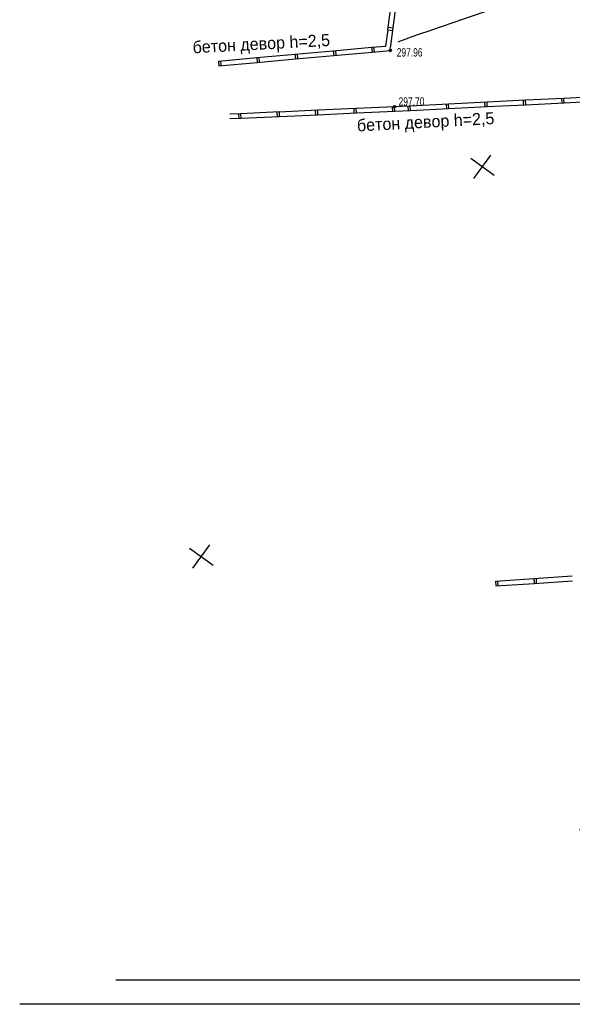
# Model space of a CAD drawing. Extents: x 2931 to 5026, y -2784 to 809.
# Tile 1 of 170: x 2931 to 3046, y -2784 to -2579. Entities that reach past the tile are written whole.
import ezdxf

# ---------------------------------------------------------------- set-up
doc = ezdxf.new("R2010")
doc.units = 0
doc.header["$MEASUREMENT"] = 0
doc.linetypes.add('CONTI', pattern=[0])
for name, color, linetype in [('(007) Здания', 7, 'Continuous'), ('GORIZDEFAULT', 32, 'CONTI'), ('PI_OTDEFAULT', 172, 'CONTI'), ('PI_TTDEFAULT', 5, 'CONTI'), ('RAMKA', 250, 'CONTI'), ('SETKR', 2, 'CONTI'), ('SIT_LDEFAULT', 250, 'CONTI')]:
    doc.layers.add(name, color=color, linetype=linetype)
doc.layers.add('.', color=7, linetype='Continuous', lineweight=15)
doc.styles.add('P-131', font='txt')
doc.styles.add('SHRFT', font='TXT', dxfattribs={"width": 0.75})

# ---------------------------------------------------------------- blocks, each defined once
blk = doc.blocks.new('BL_333')
at = {"color": 0}
for p, q in [((0, -3), (0, 3)), ((-3, 0), (3, 0))]:
    blk.add_line(p, q, dxfattribs=at)
blk = doc.blocks.new('bstrtthtytt434')
at = {"layer": 'GORIZDEFAULT', "color": 32}
blk.add_lwpolyline([(3009.846798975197, 439.561415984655), (3010.584826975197, 439.828651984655), (3011.547795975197, 440.167309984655), (3012.787154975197, 440.614177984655), (3014.366864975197, 441.172224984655), (3016.306771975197, 441.851754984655), (3018.682593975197, 442.671919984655), (3021.542112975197, 443.6474449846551), (3024.877238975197, 444.784209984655), (3028.596832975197, 446.0248239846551), (3032.529611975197, 447.320680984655), (3036.536655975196, 448.599662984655), (3040.468741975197, 449.809498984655), (3044.162676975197, 450.895705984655), (3047.473661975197, 451.7780749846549), (3050.401697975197, 452.4566069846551), (3052.818859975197, 452.925357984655), (3054.797894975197, 453.267442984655), (3056.405670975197, 453.5578859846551), (3057.713480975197, 453.8437739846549), (3058.783769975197, 454.228066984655)], dxfattribs=at)
at = {"layer": 'PI_TTDEFAULT', "color": 0}
for centre in [(3008.202258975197, 437.740238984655), (3009.106289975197, 426.020612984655)]:
    blk.add_circle(centre, 0.25, dxfattribs=at)
for p in [(3008.202258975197, 437.740238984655), (3009.106289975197, 426.020612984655)]:
    blk.add_point(p, dxfattribs=at)
at = {"layer": 'SIT_LDEFAULT', "color": 250}
for p, q in [((3007.737021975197, 442.033669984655), (3008.756648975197, 449.970064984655)), ((3008.731093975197, 441.904747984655), (3009.750720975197, 449.841141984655)), ((3008.795554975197, 442.401782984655), (3007.801482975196, 442.530705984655)), ((3007.312209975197, 438.6588319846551), (3007.750989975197, 442.035882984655)), ((3007.737021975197, 442.033669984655), (3008.731093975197, 441.904747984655)), ((3008.210348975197, 437.734360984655), (3008.745061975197, 441.906959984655)), ((3004.325893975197, 438.393462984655), (3007.312209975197, 438.6588319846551)), ((3004.920401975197, 437.4423789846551), (3004.827289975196, 438.4370799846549)), ((2980.423615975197, 436.254331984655), (2988.393738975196, 436.965416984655)), ((2988.385648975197, 436.9712949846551), (2996.355771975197, 437.6823789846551)), ((2988.385648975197, 436.9712949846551), (2988.478760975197, 435.9765929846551)), ((2988.478760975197, 435.9765929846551), (2996.448883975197, 436.687677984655)), ((2988.980156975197, 436.020210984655), (2988.887043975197, 437.0149119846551)), ((2996.355771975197, 437.6823789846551), (3004.325893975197, 438.393462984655)), ((2996.355771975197, 437.6823789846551), (2996.448883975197, 436.687677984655)), ((2996.448883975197, 436.687677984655), (3004.419006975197, 437.398761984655)), ((2996.950278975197, 436.7312949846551), (2996.857166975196, 437.725995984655)), ((3004.325893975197, 438.393462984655), (3004.419006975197, 437.398761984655)), ((3004.419006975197, 437.398761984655), (3008.202258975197, 437.740238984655)), ((2972.453492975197, 435.543247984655), (2980.423615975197, 436.254331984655)), ((2972.453492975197, 435.543247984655), (2972.546604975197, 434.548546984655)), ((2972.546604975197, 434.548546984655), (2980.516727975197, 435.259630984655)), ((2973.048000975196, 434.592163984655), (2972.954888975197, 435.586864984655)), ((2980.423615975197, 436.254331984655), (2980.516727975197, 435.259630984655)), ((2980.516727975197, 435.259630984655), (2988.486850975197, 435.970715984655)), ((2981.018123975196, 435.3032489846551), (2980.925011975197, 436.297949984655)), ((3052.314563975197, 428.174848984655), (3044.323705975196, 427.775485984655)), ((3012.366152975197, 426.186122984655), (3009.106289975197, 426.020612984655)), ((3011.868422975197, 426.164563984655), (3011.919630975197, 425.163225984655)), ((3020.357010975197, 426.5854869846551), (3012.366152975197, 426.186122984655)), ((3012.417360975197, 425.184784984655), (3012.366152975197, 426.186122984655)), ((3019.859280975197, 426.563927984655), (3019.910488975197, 425.562589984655)), ((3028.347868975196, 426.9848499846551), (3020.357010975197, 426.5854869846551)), ((3020.408218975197, 425.584148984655), (3020.357010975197, 426.5854869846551)), ((3027.850138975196, 426.963290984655), (3027.901346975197, 425.961952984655)), ((3036.338725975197, 427.3842129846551), (3028.347868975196, 426.9848499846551)), ((3028.399076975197, 425.983511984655), (3028.347868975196, 426.9848499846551)), ((3036.389934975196, 426.382874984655), (3028.399076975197, 425.983511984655)), ((3035.840995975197, 427.362653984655), (3035.892204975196, 426.361315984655)), ((3044.323705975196, 427.775485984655), (3036.332848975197, 427.376122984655)), ((3036.389934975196, 426.382874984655), (3036.338725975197, 427.3842129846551)), ((3044.374914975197, 426.774147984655), (3036.384056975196, 426.374784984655)), ((3043.825975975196, 427.753926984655), (3043.877184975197, 426.7525889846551)), ((3044.374914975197, 426.774147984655), (3044.323705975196, 427.775485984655)), ((3051.684245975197, 427.137159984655), (3044.374914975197, 426.774147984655)), ((2977.138368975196, 424.5871109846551), (2974.799700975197, 424.481592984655)), ((2976.640638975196, 424.565551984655), (2976.683756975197, 423.5700919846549)), ((2977.181486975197, 423.591650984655), (2977.138368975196, 424.5871109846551)), ((2985.135863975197, 424.9445699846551), (2977.146458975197, 424.5812329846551)), ((2984.638133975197, 424.9230109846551), (2984.681251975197, 423.927550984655)), ((2993.119390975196, 425.2998169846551), (2985.129985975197, 424.9364799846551)), ((2985.178981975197, 423.949109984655), (2985.135863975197, 424.9445699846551)), ((2993.162508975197, 424.304356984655), (2985.173103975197, 423.941019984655)), ((2992.621660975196, 425.2782579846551), (2992.664778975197, 424.282797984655)), ((2993.162508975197, 424.304356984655), (2993.119390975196, 425.2998169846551)), ((3001.116884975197, 425.657275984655), (2993.127480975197, 425.293938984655)), ((3001.160002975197, 424.661815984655), (2993.170598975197, 424.298478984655)), ((3000.619154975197, 425.635716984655), (3000.662272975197, 424.640256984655)), ((3009.106289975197, 426.020612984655), (3001.116884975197, 425.657275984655)), ((3001.160002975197, 424.661815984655), (3001.116884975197, 425.657275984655)), ((3009.149407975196, 425.0251529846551), (3001.160002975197, 424.661815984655)), ((3008.608559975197, 425.999053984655), (3008.651677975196, 425.003593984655)), ((3009.149407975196, 425.0251529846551), (3009.106289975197, 426.020612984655)), ((3012.417360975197, 425.184784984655), (3009.157497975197, 425.019274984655)), ((3020.408218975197, 425.584148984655), (3012.417360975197, 425.184784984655)), ((3028.399076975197, 425.983511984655), (3020.408218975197, 425.584148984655)), ((2977.181486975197, 423.591650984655), (2974.842818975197, 423.4861329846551)), ((2985.178981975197, 423.949109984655), (2977.189576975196, 423.585772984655)), ((3030.129117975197, 327.324405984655), (3038.103730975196, 327.871539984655)), ((3038.111820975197, 327.865661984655), (3046.086432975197, 328.412795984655)), ((3038.111820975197, 327.865661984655), (3038.176996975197, 326.8665369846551)), ((3038.672514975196, 326.9020639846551), (3038.607338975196, 327.9011889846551)), ((3030.129117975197, 327.324405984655), (3030.194293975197, 326.325280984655)), ((3030.194293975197, 326.325280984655), (3038.176996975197, 326.8665369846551)), ((3030.689811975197, 326.360807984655), (3030.624635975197, 327.359933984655)), ((3038.176996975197, 326.8665369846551), (3046.159699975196, 327.407791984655))]:
    blk.add_line(p, q, dxfattribs=at)
at = {"layer": 'SETKR', "color": 92, "rotation": 324.2135499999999}
for p in [(3027.385302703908, 413.5512273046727), (2968.908717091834, 332.4310133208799), (3050.028931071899, 273.9544287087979)]:
    blk.add_blockref('BL_333', p, dxfattribs=at)
at = {"layer": '(007) Здания', "style": 'P-131'}
for p in [(2967.152604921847, 437.1428999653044), (3001.341974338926, 420.8776751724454)]:
    blk.add_text('бетон девор h=2,5', height=2.499999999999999, rotation=3.112011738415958, dxfattribs=at).set_placement(p)
at = {"layer": 'PI_OTDEFAULT', "color": 0, "style": 'SHRFT', "width": 0.75}
for s, p in [('297.96', (3009.557579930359, 436.4671243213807)), ('297.70', (3009.945358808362, 426.2439696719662))]:
    blk.add_text(s, height=1.75, dxfattribs=at).set_placement(p)

msp = doc.modelspace()

# ---------------------------------------------------------------- hatches: boundary and pattern name
at = {"layer": '.', "linetype": 'ByBlock', "lineweight": 50}
h = msp.add_hatch(dxfattribs=at)
h.set_pattern_fill('ANSI31', color=252)
h.set_pattern_definition([(45, (0, -760.2495699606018), (-0.08838834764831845, 0.08838834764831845), [])])
edge = h.paths.add_edge_path()
edge.add_line((3056.579508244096, -2312.821312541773), (3060.468574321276, -2322.03408438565))
edge.add_line((3060.468574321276, -2322.03408438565), (3091.428099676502, -2308.964875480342))
edge.add_arc((3092.594819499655, -2311.728707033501), 2.999999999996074, 59.08883293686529, 112.8864824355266, ccw=False)
edge.add_line((3094.135944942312, -2309.154812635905), (3125.421424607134, -2327.887068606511))
edge.add_arc((3123.880299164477, -2330.460963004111), 3.000000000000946, 6.846905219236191, 59.0888329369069, ccw=False)
edge.add_line((3126.858903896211, -2330.103312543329), (3145.92372928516, -2488.88006621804))
edge.add_line((3145.92372928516, -2488.88006621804), (3153.629677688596, -2553.057180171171))
edge.add_line((3153.629677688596, -2553.057180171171), (3155.627738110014, -2590.136361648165))
edge.add_line((3155.627738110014, -2590.136361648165), (3160.809987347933, -2689.926820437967))
edge.add_arc((3157.814024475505, -2690.082404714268), 2.999999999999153, -86.74722545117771, 2.9727744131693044, ccw=False)
edge.add_line((3157.984247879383, -2693.077571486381), (3050.375705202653, -2699.193255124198))
edge.add_line((3050.375705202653, -2699.193255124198), (3050.943116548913, -2709.177144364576))
edge.add_line((3050.943116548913, -2709.177144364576), (3313.191871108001, -2694.335524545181))
edge.add_line((3313.191871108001, -2694.335524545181), (3312.624459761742, -2684.351635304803))
edge.add_line((3312.624459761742, -2684.351635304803), (3173.95866141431, -2692.169702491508))
edge.add_arc((3173.788438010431, -2689.174535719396), 2.999999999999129, 182.972774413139, 273.2527745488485, ccw=False)
edge.add_line((3170.792475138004, -2689.330119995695), (3164.49681413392, -2568.651081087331))
edge.add_line((3164.49681413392, -2568.651081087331), (3163.4838931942, -2549.996359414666))
edge.add_line((3163.4838931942, -2549.996359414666), (3160.81852438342, -2528.100377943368))
edge.add_arc((3164.480270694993, -2528.433239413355), 3.67684413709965, 91.76941746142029, 174.8059522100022, ccw=False)
edge.add_line((3164.36673985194, -2524.758148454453), (3165.328204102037, -2524.665378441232))
edge.add_line((3165.328204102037, -2524.665378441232), (3157.302999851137, -2442.857136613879))
edge.add_arc((3156.299241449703, -2436.34407918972), 6.589950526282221, 187.8889569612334, 278.7611968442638, ccw=False)
edge.add_line((3149.771658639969, -2437.248573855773), (3140.934979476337, -2363.416485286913))
edge.add_line((3140.934979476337, -2363.416485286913), (3139.504408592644, -2350.754711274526))
edge.add_line((3139.504408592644, -2350.754711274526), (3136.203008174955, -2324.042627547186))
edge.add_arc((3133.224403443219, -2324.400278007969), 3.000000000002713, 6.84690521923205, 59.08883293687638)
edge.add_line((3134.765528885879, -2321.826383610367), (3099.87037971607, -2300.93282936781))
edge.add_arc((3101.693711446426, -2298.274062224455), 3.223907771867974, 157.9186088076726, 235.5584146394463, ccw=False)
edge.add_line((3098.706274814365, -2297.062120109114), (3108.700353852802, -2280.575790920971))
edge.add_arc((3111.264605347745, -2282.132908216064), 3.00000000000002, 58.73218183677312, 148.732181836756, ccw=False)
edge.add_line((3112.821722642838, -2279.568656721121), (3205.618491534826, -2335.918610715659))
edge.add_line((3205.618491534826, -2335.918610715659), (3207.292050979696, -2336.828718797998))
edge.add_line((3207.292050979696, -2336.828718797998), (3243.014474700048, -2350.174162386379))
edge.add_line((3243.014474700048, -2350.174162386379), (3266.942729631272, -2359.048636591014))
edge.add_line((3266.942729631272, -2359.048636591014), (3413.241120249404, -2447.108035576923))
edge.add_line((3413.241120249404, -2447.108035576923), (3418.398145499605, -2438.54035849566))
edge.add_line((3418.398145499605, -2438.54035849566), (3272.099754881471, -2350.480959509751))
edge.add_line((3272.099754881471, -2350.48095950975), (3270.420061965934, -2349.67270144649))
edge.add_line((3270.420061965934, -2349.67270144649), (3212.929790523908, -2328.350798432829))
edge.add_line((3212.929790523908, -2328.350798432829), (3210.80888251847, -2327.371105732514))
edge.add_line((3210.80888251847, -2327.371105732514), (3103.502412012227, -2262.210273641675))
edge.add_arc((3105.05952930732, -2259.646022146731), 2.999999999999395, 149.0720988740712, 238.7321818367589, ccw=False)
edge.add_line((3102.486085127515, -2258.104145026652), (3107.443599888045, -2249.829888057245))
edge.add_line((3107.443599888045, -2249.829888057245), (3098.865452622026, -2244.690297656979))
edge.add_line((3098.865452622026, -2244.69029765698), (3093.95672483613, -2252.883127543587))
edge.add_arc((3091.383280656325, -2251.341250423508), 2.999999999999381, 238.7321818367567, 329.07209887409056, ccw=False)
edge.add_line((3089.826163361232, -2253.905501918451), (3029.258160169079, -2217.126158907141))
edge.add_line((3029.258160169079, -2217.126158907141), (3024.067769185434, -2225.673663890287))
edge.add_line((3024.067769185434, -2225.673663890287), (3099.145714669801, -2271.264031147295))
edge.add_arc((3097.588597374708, -2273.828282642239), 2.999999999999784, -31.267816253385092, 58.732181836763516, ccw=False)
edge.add_line((3100.152848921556, -2275.385399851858), (3084.60404677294, -2300.991074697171))
edge.add_line((3084.60404677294, -2300.991074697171), (3056.579508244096, -2312.821312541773))

# ---------------------------------------------------------------- linework, layer by layer
at = {"layer": 'RAMKA', "color": 250}
for p, q in [((3767.109638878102, -2779.018056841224), (2951.109638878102, -2779.018056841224)), ((3772.109638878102, -2784.018056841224), (2931.109638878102, -2784.018056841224))]:
    msp.add_line(p, q, dxfattribs=at)

# ---------------------------------------------------------------- block references
at = {"linetype": 'ByBlock'}
msp.add_blockref('bstrtthtytt434', (0, -3023.298577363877), dxfattribs=at)

doc.saveas('drawing.dxf')
